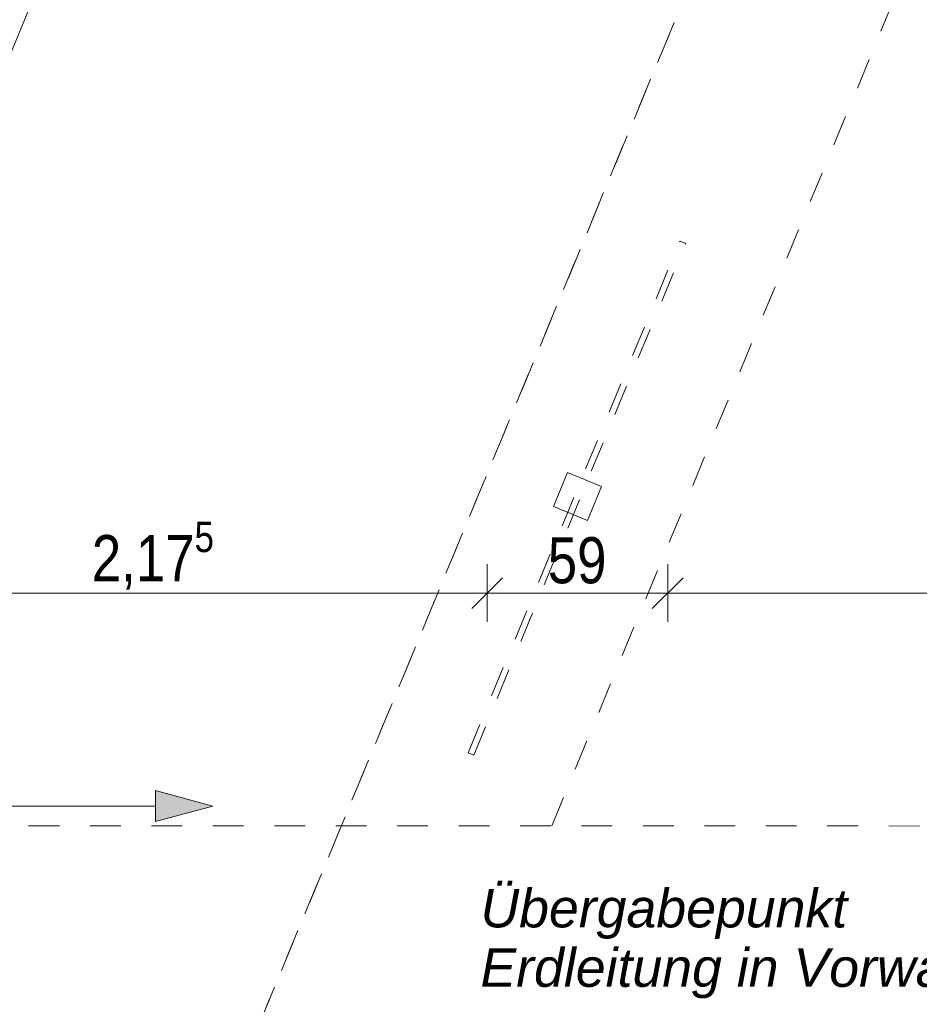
# Model space of a CAD drawing. Header units: metres. Extents: x -89 to 754, y -195 to 69.
# Tile 222 of 256: x 20.25 to 23.18, y 24.56 to 27.76. Entities that reach past the tile are written whole.
import ezdxf

# ---------------------------------------------------------------- set-up
doc = ezdxf.new("R2010")
doc.units = ezdxf.units.M
doc.header["$MEASUREMENT"] = 0
for name, pattern in [('Achse', [0.2, 0.1, -0.05, 0, -0.05]), ('Strichlinie_ eng', [0.115, 0.075, -0.04]), ('Untersicht', [0.1, 0.075, -0.025])]:
    doc.linetypes.add(name, pattern=pattern)
for name, color, linetype in [('30 Dach', 7, 'Continuous'), ('31 Vordach Glas_Stahl', 7, 'Continuous'), ('70 Entwässerung_Schmutzwasser', 7, 'Continuous'), ('70 Heizung', 7, 'Continuous'), ('95 Ausführungsplanung Bemaßung', 7, 'Continuous'), ('Abbruch_70 Entwässerung_Regenwasser', 7, 'Continuous')]:
    doc.layers.add(name, color=color, linetype=linetype)
doc.styles.add('ERSTELLTER_STIL_3', font='ARIALN.TTF')
doc.styles.add('ERSTELLTER_STIL_5', font='arial.ttf')
doc.linetypes.add('Regenwasserleitung', pattern='A,0,[2,995_ARC_230 ERW_GR_EG_2607291.Shx,S=0.007841,R=0,X=0,Y=0],-0.988,0', length=0.988)
doc.dimstyles.new('ERSTELLTER_STIL__5', dxfattribs={"dimtxt": 0.15, "dimasz": 0.095143, "dimexe": 0.18, "dimexo": 0.0625, "dimgap": 0, "dimtad": 1, "dimtih": 1, "dimtoh": 1, "dimzin": 0, "dimdsep": 46, "dimtxsty": 'ERSTELLTER_STIL_3', "dimblk": 'ARROWHEAD_6', "dimblk1": 'ARROWHEAD_6', "dimblk2": 'ARROWHEAD_6', "dimcen": 0.09, "dimse1": 1, "dimse2": 1, "dimclrd": 7, "dimclre": 7, "dimclrt": 7, "dimazin": 0, "dimtfac": 1, "dimtdec": 4, "dimtmove": 0, "dimatfit": 3, "dimfxl": 1, "dimtolj": 1, "dimtzin": 0, "dimarcsym": 0})

# ---------------------------------------------------------------- blocks, each defined once
blk = doc.blocks.new('*D831')
at = {"layer": '95 Ausführungsplanung Bemaßung', "color": 7, "linetype": 'Continuous', "lineweight": 9}
for p, q in [((19.6021, 25.8033), (19.6021, 25.9911)), ((21.7746, 25.8033), (21.7746, 25.9911)), ((19.6522, 25.9473), (19.5521, 25.8471)), ((21.8247, 25.9473), (21.7246, 25.8471)), ((19.6021, 25.8972), (21.7746, 25.8972))]:
    blk.add_line(p, q, dxfattribs=at)
at = {"layer": '95 Ausführungsplanung Bemaßung', "color": 7, "lineweight": 9, "insert": (20.4875, 25.8923), "char_height": 0.15, "attachment_point": 7, "style": 'ERSTELLTER_STIL_3'}
blk.add_mtext('\\A1;{\\pql;\\fArial Narrow|b0|i0|c0|p0;\\W1.000000;2,17\\fArial Narrow|b0|i0|c0|p0;\\W1.000000;\\A1{\\H.66x;\\S5^  ;}}', dxfattribs=at)
blk = doc.blocks.new('ARROWHEAD_6')
at = {"color": 0, "linetype": 'Continuous', "lineweight": 0}
for p, q in [((-0.5, -0.5), (0.5, 0.5)), ((0, 0), (-1, 0))]:
    blk.add_line(p, q, dxfattribs=at)
blk = doc.blocks.new('*D832')
at = {"layer": '95 Ausführungsplanung Bemaßung', "color": 7, "linetype": 'Continuous', "lineweight": 9}
for p, q in [((21.7746, 25.8033), (21.7746, 25.9911)), ((22.3621, 25.8033), (22.3621, 25.9911)), ((21.8247, 25.9473), (21.7246, 25.8471)), ((22.4122, 25.9473), (22.3121, 25.8471)), ((21.7746, 25.8972), (22.3621, 25.8972))]:
    blk.add_line(p, q, dxfattribs=at)
at = {"layer": '95 Ausführungsplanung Bemaßung', "color": 7, "lineweight": 9, "insert": (21.9718, 25.9272), "char_height": 0.15, "attachment_point": 7, "style": 'ERSTELLTER_STIL_3'}
blk.add_mtext('\\A1;{\\pql;\\fArial Narrow|b0|i0|c0|p0;\\W1.000000;59}', dxfattribs=at)
blk = doc.blocks.new('*D833')
at = {"layer": '95 Ausführungsplanung Bemaßung', "color": 7, "linetype": 'Continuous', "lineweight": 9}
for p, q in [((22.3621, 25.8033), (22.3621, 25.9911)), ((26.2471, 25.8033), (26.2471, 25.9911)), ((22.4122, 25.9473), (22.3121, 25.8471)), ((26.1971, 25.8471), (26.2972, 25.9473)), ((22.3621, 25.8972), (26.2471, 25.8972)), ((26.2471, 25.8972), (26.3223, 25.8972))]:
    blk.add_line(p, q, dxfattribs=at)
at = {"layer": '95 Ausführungsplanung Bemaßung', "color": 7, "lineweight": 9, "char_height": 0.15, "attachment_point": 7, "style": 'ERSTELLTER_STIL_3'}
for s, insert in [('\\A1;{\\pql;\\fArial Narrow|b0|i0|c0|p0;\\W1.000000;3,88\\fArial Narrow|b0|i0|c0|p0;\\W1.000000;\\A1{\\H.66x;\\S5^  ;}}', (24.1038, 25.8923)), ('\\A1;{\\pql;\\fArial Narrow|b0|i0|c0|p0;\\W1.000000;59\\fArial Narrow|b0|i0|c0|p0;\\W1.000000;\\A1{\\H.66x;\\S5^  ;}}', (24.1762, 25.7097))]:
    blk.add_mtext(s, dxfattribs=dict(at, insert=insert))

msp = doc.modelspace()

# ---------------------------------------------------------------- hatches: boundary and pattern name
at = {"layer": '70 Entwässerung_Schmutzwasser', "linetype": 'Continuous', "lineweight": 18, "true_color": 0xa85100}
msp.add_hatch(color=34, dxfattribs=at).paths.add_polyline_path([(20.8814, 25.2042), (20.6948, 25.2542), (20.6948, 25.1542)])

# ---------------------------------------------------------------- linework, layer by layer
at = {"layer": '30 Dach', "color": 7, "linetype": 'Strichlinie_ eng', "lineweight": 9}
msp.add_line((19.0818, 25.1404), (31.514, 25.1366), dxfattribs=at)
msp.add_lwpolyline([(21.9846, 25.1395), (23.2054, 28.0869), (30.292, 28.0869), (31.6686, 29.4635), (31.6686, 31.4103), (30.0624, 33.0165), (31.1893, 35.7372)], dxfattribs=at)
at = {"layer": '31 Vordach Glas_Stahl', "color": 7, "linetype": 'Achse', "lineweight": 9}
msp.add_line((22.5206, 28.0869), (20.9672, 24.3369), dxfattribs=at)
at = {"layer": '31 Vordach Glas_Stahl', "color": 7, "linetype": 'Untersicht', "lineweight": 13, "flags": 128}
msp.add_lwpolyline([(20.9673, 24.337), (22.5206, 28.0869)], dxfattribs=at)
msp.add_lwpolyline([(20.9673, 24.337), (22.5206, 28.0869)], dxfattribs=at)
at = {"layer": '31 Vordach Glas_Stahl', "color": 7, "linetype": 'Untersicht', "lineweight": 9, "flags": 128}
for points in [[(21.7122, 25.3776), (22.4023, 27.0436)], [(21.7122, 25.3776), (22.4023, 27.0436)], [(21.7307, 25.3699), (22.4207, 27.0359)], [(21.7307, 25.3699), (22.4207, 27.0359)], [(22.4207, 27.0359), (22.4023, 27.0436)], [(22.4207, 27.0359), (22.4023, 27.0436)], [(21.7307, 25.3699), (21.7122, 25.3776)], [(21.7307, 25.3699), (21.7122, 25.3776)]]:
    msp.add_lwpolyline(points, dxfattribs=at)
at = {"layer": '31 Vordach Glas_Stahl', "color": 7, "linetype": 'Continuous', "lineweight": 13, "flags": 128}
msp.add_lwpolyline([(22.147, 26.2444), (22.0362, 26.2903), (21.9902, 26.1795), (22.1011, 26.1335)], close=True, dxfattribs=at)
at = {"layer": '70 Entwässerung_Schmutzwasser', "color": 34, "linetype": 'Continuous', "lineweight": 18, "true_color": 0xa85100}
for p, q in [((20.6948, 25.1542), (20.6948, 25.2542)), ((20.8814, 25.2042), (20.6948, 25.2542)), ((14.386, 25.2042), (20.6948, 25.2042)), ((20.8814, 25.2042), (20.6948, 25.1542))]:
    msp.add_line(p, q, dxfattribs=at)
at = {"layer": 'Abbruch_70 Entwässerung_Regenwasser', "color": 140, "linetype": 'Regenwasserleitung', "lineweight": 18, "true_color": 0x00a8ff}
msp.add_line((19.2244, 25.2432), (23.8033, 36.2976), dxfattribs=at)

# ---------------------------------------------------------------- texts
at = {"layer": '70 Heizung', "color": 7, "linetype": 'Continuous', "lineweight": 9, "insert": (21.7525, 24.934), "char_height": 0.125, "attachment_point": 1, "line_spacing_factor": 0.928286, "style": 'ERSTELLTER_STIL_5'}
msp.add_mtext('\\A1;{\\pql;\\fArial|b0|i1|c0|p0;\\W1.000000;Übergabepunkt\\P\\pql;\\fArial|b0|i1|c0|p0;\\W1.000000;Erdleitung \\fArial|b0|i1|c0|p0;\\W1.000000;in \\fArial|b0|i1|c0|p0;\\W1.000000;Vorwand}', dxfattribs=at)

# ---------------------------------------------------------------- dimensions: what is measured, and where the dimension line sits
at = {"layer": '95 Ausführungsplanung Bemaßung', "color": 7, "linetype": 'Continuous', "lineweight": 9}
for base, p1, p2, picture, middle in [((21.7746, 25.8972), (19.6021, 24.5144), (21.7746, 24.5144), '*D831', (20.8836, 26.0022)), ((26.2471462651, 25.8972128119), (22.3621462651, 24.5143995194), (26.2471462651, 24.5143995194), '*D833', (24.4998957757, 26.0022128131)), ((22.3621, 25.8972), (21.7746, 24.5144), (22.3621, 24.5144), '*D832', (22.086, 26.0022))]:
    dim = msp.add_linear_dim(base=base, p1=p1, p2=p2, dimstyle='ERSTELLTER_STIL__5', dxfattribs=at)
    dim.commit()
    dim.dimension.update_dxf_attribs({"geometry": picture, "text_midpoint": middle, "dimtype": 160})

doc.saveas('drawing.dxf')
